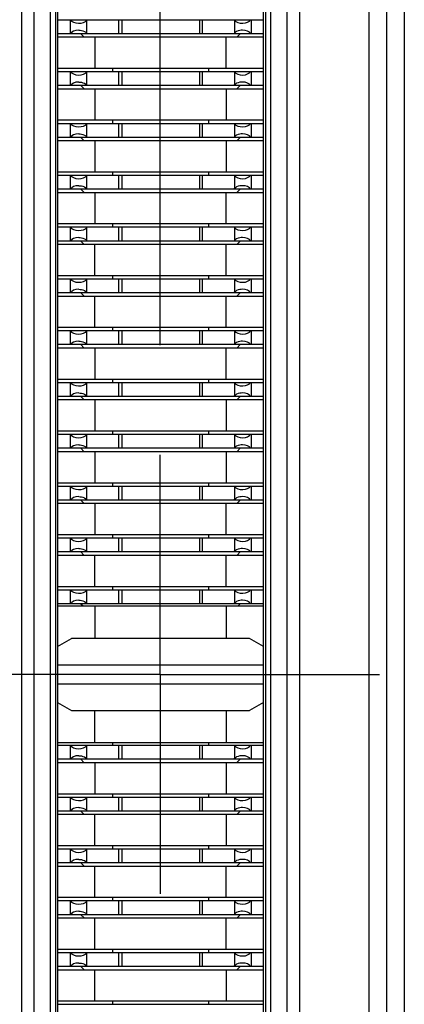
# Model space of a CAD drawing. Header units: inches. Extents: x 0.2 to 16.8, y 0.2 to 10.8.
# Tile 7 of 23: x 3.159 to 3.379, y 5.459 to 6.02. Entities that reach past the tile are written whole.
import ezdxf

# ---------------------------------------------------------------- set-up
doc = ezdxf.new("R2010")
doc.units = ezdxf.units.IN
doc.header["$LTSCALE"] = 0.935
doc.header["$MEASUREMENT"] = 0
doc.linetypes.add('CENTER', pattern=[0.6, 0.375, -0.075, 0.075, -0.075])
doc.layers.get('0').update_dxf_attribs({"linetype": 'CONTINUOUS'})
doc.layers.add('DEFAULT_1', color=7, linetype='CENTER')
doc.layers.add('DIMENSIONS', color=7, linetype='CONTINUOUS')
doc.styles.get("Standard").update_dxf_attribs({"font": 'txt', "width": 0.8})
doc.dimstyles.new('DIMSTYLE_1', dxfattribs={"dimtxt": 0.125, "dimasz": 0.18, "dimexe": 0.18, "dimexo": 0.0625, "dimgap": 0.09, "dimtad": 0, "dimtih": 1, "dimtoh": 1, "dimzin": 4, "dimdsep": 46, "dimtxsty": 'STANDARD', "dimblk": '_FILLED', "dimblk1": '_FILLED', "dimblk2": '_FILLED', "dimcen": 0.09, "dimadec": 0, "dimazin": 0, "dimtfac": 1, "dimtofl": 0, "dimtmove": 0, "dimatfit": 3, "dimldrblk": '_FILLED', "dimfxl": 1, "dimtolj": 1, "dimtzin": 4, "dimarcsym": 0})

# ---------------------------------------------------------------- blocks, each defined once
blk = doc.blocks.new('*D14')
at = {"layer": 'DIMENSIONS', "color": 2, "linetype": 'CONTINUOUS'}
blk.add_line((3.23946, 5.83441), (3.23946, 8.49116), dxfattribs=at)
at = {"layer": 'DIMENSIONS', "color": 2, "linetype": 'CONTINUOUS', "insert": (3.17696, 8.55366), "char_height": 0.125, "width": 1.025, "attachment_point": 1, "rotation": 90, "line_spacing_factor": 0.9}
blk.add_mtext('-.02{\\Ftxt.shx;\\W1.000000;\\H0.125000; }[0.4]', dxfattribs=at)
blk = doc.blocks.new('_FILLED')
at = {"color": 0, "linetype": 'BYBLOCK'}
blk.add_solid([(0, 0), (-1, 0.1736), (-1, -0.1736)], dxfattribs=at)

msp = doc.modelspace()

# ---------------------------------------------------------------- linework, layer by layer
at = {"color": 9, "linetype": 'CONTINUOUS'}
for p, q in [((3.35864, 3.7165), (3.35864, 7.31143)), ((3.16053, 3.75432), (3.16053, 7.27361)), ((3.31882, 7.27361), (3.31882, 3.75432)), ((3.16761, 3.76139), (3.16761, 7.26654)), ((3.31175, 7.26654), (3.31175, 3.76139)), ((3.17679, 7.25735), (3.17679, 3.77058)), ((3.30256, 3.77058), (3.30256, 7.25735)), ((3.21573, 6.01993), (3.21573, 6.01194)), ((3.26362, 6.01194), (3.26362, 6.01993)), ((3.19759, 6.01216), (3.19759, 6.01971)), ((3.28177, 6.01971), (3.28177, 6.01216)), ((3.19759, 5.98263), (3.19759, 5.99019)), ((3.21573, 5.9904), (3.21573, 5.98241)), ((3.26362, 5.98241), (3.26362, 5.9904)), ((3.28177, 5.99019), (3.28177, 5.98263)), ((3.19759, 5.9531), (3.19759, 5.96066)), ((3.21573, 5.96088), (3.21573, 5.95288)), ((3.26362, 5.95288), (3.26362, 5.96088)), ((3.28177, 5.96066), (3.28177, 5.9531)), ((3.19759, 5.92357), (3.19759, 5.93113)), ((3.21573, 5.93135), (3.21573, 5.92336)), ((3.26362, 5.92336), (3.26362, 5.93135)), ((3.28177, 5.93113), (3.28177, 5.92357)), ((3.19759, 5.89405), (3.19759, 5.9016)), ((3.21573, 5.90182), (3.21573, 5.89383)), ((3.26362, 5.89383), (3.26362, 5.90182)), ((3.28177, 5.9016), (3.28177, 5.89405)), ((3.19759, 5.86452), (3.19759, 5.87208)), ((3.21573, 5.87229), (3.21573, 5.8643)), ((3.26362, 5.8643), (3.26362, 5.87229)), ((3.28177, 5.87208), (3.28177, 5.86452)), ((3.19759, 5.83499), (3.19759, 5.84255)), ((3.21573, 5.84277), (3.21573, 5.83477)), ((3.26362, 5.83477), (3.26362, 5.84277)), ((3.28177, 5.84255), (3.28177, 5.83499)), ((3.19759, 5.80546), (3.19759, 5.81302)), ((3.21573, 5.81324), (3.21573, 5.80525)), ((3.26362, 5.80525), (3.26362, 5.81324)), ((3.28177, 5.81302), (3.28177, 5.80546)), ((3.19759, 5.77594), (3.19759, 5.78349)), ((3.21573, 5.78371), (3.21573, 5.77572)), ((3.26362, 5.77572), (3.26362, 5.78371)), ((3.28177, 5.78349), (3.28177, 5.77594)), ((3.19759, 5.74641), (3.19759, 5.75397)), ((3.21573, 5.75418), (3.21573, 5.74619)), ((3.26362, 5.74619), (3.26362, 5.75418)), ((3.28177, 5.75397), (3.28177, 5.74641)), ((3.19759, 5.71688), (3.19759, 5.72444)), ((3.21573, 5.72466), (3.21573, 5.71666)), ((3.26362, 5.71666), (3.26362, 5.72466)), ((3.28177, 5.72444), (3.28177, 5.71688)), ((3.19759, 5.68735), (3.19759, 5.69491)), ((3.21573, 5.69513), (3.21573, 5.68714)), ((3.26362, 5.68714), (3.26362, 5.69513)), ((3.28177, 5.69491), (3.28177, 5.68735)), ((3.19759, 5.59877), (3.19759, 5.60633)), ((3.21573, 5.60655), (3.21573, 5.59855)), ((3.26362, 5.59855), (3.26362, 5.60655)), ((3.28177, 5.60633), (3.28177, 5.59877)), ((3.19759, 5.56924), (3.19759, 5.5768)), ((3.21573, 5.57702), (3.21573, 5.56903)), ((3.26362, 5.56903), (3.26362, 5.57702)), ((3.28177, 5.5768), (3.28177, 5.56924)), ((3.19759, 5.53972), (3.19759, 5.54727)), ((3.21573, 5.54749), (3.21573, 5.5395)), ((3.26362, 5.5395), (3.26362, 5.54749)), ((3.28177, 5.54727), (3.28177, 5.53972)), ((3.19759, 5.51019), (3.19759, 5.51775)), ((3.21573, 5.51796), (3.21573, 5.50997)), ((3.26362, 5.50997), (3.26362, 5.51796)), ((3.28177, 5.51775), (3.28177, 5.51019)), ((3.19759, 5.48066), (3.19759, 5.48822)), ((3.21573, 5.48844), (3.21573, 5.48044)), ((3.26362, 5.48044), (3.26362, 5.48844)), ((3.28177, 5.48822), (3.28177, 5.48066))]:
    msp.add_line(p, q, dxfattribs=at)
at = {"color": 7, "linetype": 'CONTINUOUS'}
for p, q in [((3.36864, 3.71647), (3.36864, 7.31147)), ((3.37868, 7.31147), (3.37868, 3.71647)), ((3.17972, 7.25442), (3.17972, 3.77351)), ((3.29963, 3.77351), (3.29963, 7.25442)), ((3.18101, 7.25313), (3.18101, 3.7748)), ((3.29833, 3.77482), (3.29833, 7.25312)), ((3.18101, 6.01993), (3.29833, 6.01993)), ((3.18809, 6.01993), (3.18809, 6.01194)), ((3.19759, 6.01971), (3.19774, 6.01993)), ((3.21753, 6.01993), (3.21753, 6.01194)), ((3.26183, 6.01993), (3.26183, 6.01194)), ((3.28177, 6.01971), (3.28162, 6.01993)), ((3.29126, 6.01993), (3.29126, 6.01194)), ((3.29833, 6.01194), (3.18101, 6.01194)), ((3.18101, 6.01013), (3.29833, 6.01013)), ((3.19424, 6.01194), (3.19599, 6.01019)), ((3.19774, 6.01194), (3.19762, 6.0121)), ((3.20228, 6.01013), (3.20228, 5.99212)), ((3.27708, 5.99212), (3.27708, 6.01013)), ((3.28162, 6.01194), (3.28177, 6.01216)), ((3.28336, 6.01019), (3.28511, 6.01194)), ((3.29833, 5.99212), (3.18101, 5.99212)), ((3.21222, 5.99212), (3.21222, 5.99041)), ((3.26714, 5.99041), (3.26714, 5.99212)), ((3.18101, 5.99041), (3.29833, 5.99041)), ((3.18809, 5.9904), (3.18809, 5.98241)), ((3.19759, 5.99019), (3.19774, 5.9904)), ((3.21753, 5.9904), (3.21753, 5.98241)), ((3.26183, 5.9904), (3.26183, 5.98241)), ((3.28177, 5.99019), (3.28162, 5.9904)), ((3.29126, 5.9904), (3.29126, 5.98241)), ((3.29833, 5.98241), (3.18101, 5.98241)), ((3.18101, 5.9806), (3.29833, 5.9806)), ((3.19424, 5.98241), (3.19599, 5.98066)), ((3.19774, 5.98241), (3.19762, 5.98257)), ((3.20228, 5.9806), (3.20228, 5.96259)), ((3.27708, 5.9806), (3.27708, 5.96259)), ((3.28162, 5.98241), (3.28177, 5.98263)), ((3.28336, 5.98066), (3.28511, 5.98241)), ((3.29833, 5.96259), (3.18101, 5.96259)), ((3.18101, 5.96088), (3.29833, 5.96088)), ((3.18809, 5.96088), (3.18809, 5.95288)), ((3.19759, 5.96066), (3.19774, 5.96088)), ((3.21222, 5.96259), (3.21222, 5.96088)), ((3.21753, 5.96088), (3.21753, 5.95288)), ((3.26183, 5.96088), (3.26183, 5.95288)), ((3.26714, 5.96088), (3.26714, 5.96259)), ((3.28177, 5.96066), (3.28162, 5.96088)), ((3.29126, 5.96088), (3.29126, 5.95288)), ((3.29833, 5.95289), (3.18101, 5.95289)), ((3.19424, 5.95289), (3.19599, 5.95114)), ((3.19774, 5.95288), (3.19762, 5.95305)), ((3.28162, 5.95288), (3.28177, 5.9531)), ((3.28336, 5.95114), (3.28511, 5.95289)), ((3.18101, 5.95108), (3.29833, 5.95108)), ((3.20228, 5.95108), (3.20228, 5.93306)), ((3.27708, 5.95108), (3.27708, 5.93306)), ((3.29833, 5.93306), (3.18101, 5.93306)), ((3.18101, 5.93135), (3.29833, 5.93135)), ((3.18809, 5.93135), (3.18809, 5.92336)), ((3.19759, 5.93113), (3.19774, 5.93135)), ((3.21222, 5.93306), (3.21222, 5.93135)), ((3.21753, 5.93135), (3.21753, 5.92336)), ((3.26183, 5.93135), (3.26183, 5.92336)), ((3.26714, 5.93135), (3.26714, 5.93306)), ((3.28177, 5.93113), (3.28162, 5.93135)), ((3.29126, 5.93135), (3.29126, 5.92336)), ((3.29833, 5.92336), (3.18101, 5.92336)), ((3.18101, 5.92155), (3.29833, 5.92155)), ((3.19424, 5.92336), (3.19599, 5.92161)), ((3.19774, 5.92336), (3.19762, 5.92352)), ((3.20228, 5.92155), (3.20228, 5.90353)), ((3.27708, 5.90353), (3.27708, 5.92155)), ((3.28162, 5.92336), (3.28177, 5.92357)), ((3.28336, 5.92161), (3.28511, 5.92336)), ((3.29833, 5.90353), (3.18101, 5.90353)), ((3.21222, 5.90354), (3.21222, 5.90182)), ((3.26714, 5.90182), (3.26714, 5.90354)), ((3.18101, 5.90182), (3.29833, 5.90182)), ((3.18809, 5.90182), (3.18809, 5.89383)), ((3.19759, 5.9016), (3.19774, 5.90182)), ((3.21753, 5.90182), (3.21753, 5.89383)), ((3.26183, 5.90182), (3.26183, 5.89383)), ((3.28177, 5.9016), (3.28162, 5.90182)), ((3.29126, 5.90182), (3.29126, 5.89383)), ((3.29833, 5.89383), (3.18101, 5.89383)), ((3.18101, 5.89202), (3.29833, 5.89202)), ((3.19424, 5.89383), (3.19599, 5.89208)), ((3.19774, 5.89383), (3.19762, 5.89399)), ((3.20228, 5.87401), (3.20228, 5.89202)), ((3.27708, 5.87401), (3.27708, 5.89202)), ((3.28162, 5.89383), (3.28177, 5.89405)), ((3.28336, 5.89208), (3.28511, 5.89383)), ((3.29833, 5.87401), (3.18101, 5.87401)), ((3.21222, 5.87401), (3.21222, 5.8723)), ((3.26714, 5.8723), (3.26714, 5.87401)), ((3.18101, 5.8723), (3.29833, 5.8723)), ((3.18809, 5.87229), (3.18809, 5.8643)), ((3.19759, 5.87208), (3.19774, 5.87229)), ((3.21753, 5.87229), (3.21753, 5.8643)), ((3.26183, 5.87229), (3.26183, 5.8643)), ((3.28177, 5.87208), (3.28162, 5.87229)), ((3.29126, 5.87229), (3.29126, 5.8643)), ((3.29833, 5.8643), (3.18101, 5.8643)), ((3.19424, 5.8643), (3.19599, 5.86255)), ((3.19774, 5.8643), (3.19762, 5.86446)), ((3.28162, 5.8643), (3.28177, 5.86452)), ((3.28336, 5.86255), (3.28511, 5.8643)), ((3.18101, 5.86249), (3.29833, 5.86249)), ((3.20228, 5.84448), (3.20228, 5.86249)), ((3.27708, 5.84448), (3.27708, 5.86249)), ((3.29833, 5.84448), (3.18101, 5.84448)), ((3.18101, 5.84277), (3.29833, 5.84277)), ((3.18809, 5.84277), (3.18809, 5.83477)), ((3.19759, 5.84255), (3.19774, 5.84277)), ((3.21222, 5.84448), (3.21222, 5.84277)), ((3.21753, 5.84277), (3.21753, 5.83477)), ((3.26183, 5.84277), (3.26183, 5.83477)), ((3.26714, 5.84277), (3.26714, 5.84448)), ((3.28177, 5.84255), (3.28162, 5.84277)), ((3.29126, 5.84277), (3.29126, 5.83477)), ((3.29833, 5.83478), (3.18101, 5.83478)), ((3.19424, 5.83478), (3.19599, 5.83303)), ((3.19774, 5.83477), (3.19762, 5.83494)), ((3.28162, 5.83477), (3.28177, 5.83499)), ((3.28336, 5.83303), (3.28511, 5.83478)), ((3.18101, 5.83297), (3.29833, 5.83297)), ((3.20228, 5.83297), (3.20228, 5.81495)), ((3.27708, 5.81495), (3.27708, 5.83297)), ((3.29833, 5.81495), (3.18101, 5.81495)), ((3.18101, 5.81324), (3.29833, 5.81324)), ((3.18809, 5.81324), (3.18809, 5.80525)), ((3.19759, 5.81302), (3.19774, 5.81324)), ((3.21222, 5.81495), (3.21222, 5.81324)), ((3.21753, 5.81324), (3.21753, 5.80525)), ((3.26183, 5.81324), (3.26183, 5.80525)), ((3.26714, 5.81324), (3.26714, 5.81495)), ((3.28177, 5.81302), (3.28162, 5.81324)), ((3.29126, 5.81324), (3.29126, 5.80525)), ((3.29833, 5.80525), (3.18101, 5.80525)), ((3.18101, 5.80344), (3.29833, 5.80344)), ((3.19424, 5.80525), (3.19599, 5.8035)), ((3.19774, 5.80525), (3.19762, 5.80541)), ((3.20228, 5.80344), (3.20228, 5.78542)), ((3.27708, 5.80344), (3.27708, 5.78542)), ((3.28162, 5.80525), (3.28177, 5.80546)), ((3.28336, 5.8035), (3.28511, 5.80525)), ((3.29833, 5.78542), (3.18101, 5.78542)), ((3.21222, 5.78543), (3.21222, 5.78371)), ((3.26714, 5.78371), (3.26714, 5.78543)), ((3.18101, 5.78371), (3.29833, 5.78371)), ((3.18809, 5.78371), (3.18809, 5.77572)), ((3.19759, 5.78349), (3.19774, 5.78371)), ((3.21753, 5.78371), (3.21753, 5.77572)), ((3.26183, 5.78371), (3.26183, 5.77572)), ((3.28177, 5.78349), (3.28162, 5.78371)), ((3.29126, 5.78371), (3.29126, 5.77572)), ((3.29833, 5.77572), (3.18101, 5.77572)), ((3.18101, 5.77391), (3.29833, 5.77391)), ((3.19424, 5.77572), (3.19599, 5.77397)), ((3.19774, 5.77572), (3.19762, 5.77588)), ((3.20228, 5.77391), (3.20228, 5.7559)), ((3.27708, 5.77391), (3.27708, 5.7559)), ((3.28162, 5.77572), (3.28177, 5.77594)), ((3.28336, 5.77397), (3.28511, 5.77572)), ((3.29833, 5.7559), (3.18101, 5.7559)), ((3.18101, 5.75419), (3.29833, 5.75419)), ((3.18809, 5.75418), (3.18809, 5.74619)), ((3.19759, 5.75397), (3.19774, 5.75418)), ((3.21222, 5.7559), (3.21222, 5.75419)), ((3.21753, 5.75418), (3.21753, 5.74619)), ((3.26183, 5.75418), (3.26183, 5.74619)), ((3.26714, 5.75419), (3.26714, 5.7559)), ((3.28177, 5.75397), (3.28162, 5.75418)), ((3.29126, 5.75418), (3.29126, 5.74619)), ((3.29833, 5.74619), (3.18101, 5.74619)), ((3.19424, 5.74619), (3.19599, 5.74444)), ((3.19774, 5.74619), (3.19762, 5.74635)), ((3.28162, 5.74619), (3.28177, 5.74641)), ((3.28336, 5.74444), (3.28511, 5.74619)), ((3.18101, 5.74438), (3.29833, 5.74438)), ((3.20228, 5.74438), (3.20228, 5.72637)), ((3.27708, 5.72637), (3.27708, 5.74438)), ((3.29833, 5.72637), (3.18101, 5.72637)), ((3.18101, 5.72466), (3.29833, 5.72466)), ((3.18809, 5.72466), (3.18809, 5.71666)), ((3.19759, 5.72444), (3.19774, 5.72466)), ((3.21222, 5.72637), (3.21222, 5.72466)), ((3.21753, 5.72466), (3.21753, 5.71666)), ((3.26183, 5.72466), (3.26183, 5.71666)), ((3.26714, 5.72466), (3.26714, 5.72637)), ((3.28177, 5.72444), (3.28162, 5.72466)), ((3.29126, 5.72466), (3.29126, 5.71666)), ((3.28162, 5.71666), (3.28177, 5.71688)), ((3.29833, 5.71667), (3.18101, 5.71667)), ((3.18101, 5.71485), (3.29833, 5.71485)), ((3.19424, 5.71667), (3.19599, 5.71492)), ((3.19774, 5.71666), (3.19762, 5.71683)), ((3.20228, 5.69684), (3.20228, 5.71486)), ((3.27708, 5.69684), (3.27708, 5.71486)), ((3.28336, 5.71492), (3.28511, 5.71667)), ((3.29833, 5.69684), (3.18101, 5.69684)), ((3.18101, 5.69513), (3.29833, 5.69513)), ((3.18809, 5.69513), (3.18809, 5.68714)), ((3.19759, 5.69491), (3.19774, 5.69513)), ((3.21222, 5.69684), (3.21222, 5.69513)), ((3.21753, 5.69513), (3.21753, 5.68714)), ((3.26183, 5.69513), (3.26183, 5.68714)), ((3.26714, 5.69513), (3.26714, 5.69684)), ((3.28177, 5.69491), (3.28162, 5.69513)), ((3.29126, 5.69513), (3.29126, 5.68714)), ((3.29833, 5.68714), (3.18101, 5.68714)), ((3.18101, 5.68587), (3.29833, 5.68587)), ((3.19424, 5.68714), (3.19551, 5.68587)), ((3.19774, 5.68714), (3.19762, 5.6873)), ((3.20228, 5.68587), (3.20228, 5.66736)), ((3.27708, 5.68587), (3.27708, 5.66736)), ((3.28162, 5.68714), (3.28177, 5.68735)), ((3.28385, 5.68587), (3.28511, 5.68714)), ((3.18101, 5.66281), (3.18889, 5.66736)), ((3.29047, 5.66736), (3.18889, 5.66736)), ((3.29833, 5.66282), (3.29047, 5.66736)), ((3.18101, 5.65236), (3.29833, 5.65236)), ((3.29833, 5.64131), (3.18101, 5.64131)), ((3.18101, 5.63086), (3.18889, 5.62631)), ((3.29833, 5.63085), (3.29047, 5.62631)), ((3.18889, 5.62631), (3.29047, 5.62631)), ((3.20228, 5.6078), (3.20228, 5.62631)), ((3.27708, 5.62631), (3.27708, 5.6078)), ((3.29833, 5.6078), (3.18101, 5.6078)), ((3.18101, 5.60655), (3.29833, 5.60655)), ((3.18809, 5.60655), (3.18809, 5.59855)), ((3.19759, 5.60633), (3.19774, 5.60655)), ((3.21222, 5.6078), (3.21222, 5.60655)), ((3.21753, 5.60655), (3.21753, 5.59855)), ((3.26183, 5.60655), (3.26183, 5.59855)), ((3.26714, 5.60655), (3.26714, 5.6078)), ((3.28177, 5.60633), (3.28162, 5.60655)), ((3.29126, 5.60655), (3.29126, 5.59855)), ((3.29833, 5.59856), (3.18101, 5.59856)), ((3.18101, 5.59674), (3.29833, 5.59674)), ((3.19424, 5.59856), (3.19601, 5.59678)), ((3.19774, 5.59855), (3.19762, 5.59872)), ((3.20228, 5.59674), (3.20228, 5.57873)), ((3.27708, 5.59674), (3.27708, 5.57873)), ((3.28162, 5.59855), (3.28177, 5.59877)), ((3.28336, 5.59681), (3.28511, 5.59856)), ((3.29833, 5.57873), (3.18101, 5.57873)), ((3.18101, 5.57702), (3.29833, 5.57702)), ((3.18809, 5.57702), (3.18809, 5.56903)), ((3.19759, 5.5768), (3.19774, 5.57702)), ((3.21222, 5.57873), (3.21222, 5.57702)), ((3.21753, 5.57702), (3.21753, 5.56903)), ((3.26183, 5.57702), (3.26183, 5.56903)), ((3.26714, 5.57702), (3.26714, 5.57873)), ((3.28177, 5.5768), (3.28162, 5.57702)), ((3.29126, 5.57702), (3.29126, 5.56903)), ((3.29833, 5.56903), (3.18101, 5.56903)), ((3.18101, 5.56722), (3.29833, 5.56722)), ((3.19424, 5.56903), (3.19601, 5.56726)), ((3.19774, 5.56903), (3.19762, 5.56919)), ((3.20228, 5.5492), (3.20228, 5.56722)), ((3.27708, 5.56722), (3.27708, 5.5492)), ((3.28162, 5.56903), (3.28177, 5.56924)), ((3.28336, 5.56728), (3.28511, 5.56903)), ((3.29833, 5.5492), (3.18101, 5.5492)), ((3.21222, 5.54921), (3.21222, 5.54749)), ((3.26714, 5.54749), (3.26714, 5.54921)), ((3.18101, 5.54749), (3.29833, 5.54749)), ((3.18809, 5.54749), (3.18809, 5.5395)), ((3.19759, 5.54727), (3.19774, 5.54749)), ((3.21753, 5.54749), (3.21753, 5.5395)), ((3.26183, 5.54749), (3.26183, 5.5395)), ((3.28177, 5.54727), (3.28162, 5.54749)), ((3.29126, 5.54749), (3.29126, 5.5395)), ((3.29833, 5.5395), (3.18101, 5.5395)), ((3.18101, 5.53769), (3.29833, 5.53769)), ((3.19424, 5.5395), (3.19601, 5.53773)), ((3.19774, 5.5395), (3.19762, 5.53966)), ((3.20228, 5.51968), (3.20228, 5.53769)), ((3.27708, 5.51968), (3.27708, 5.53769)), ((3.28162, 5.5395), (3.28177, 5.53972)), ((3.28336, 5.53775), (3.28511, 5.5395)), ((3.29833, 5.51968), (3.18101, 5.51968)), ((3.18101, 5.51797), (3.29833, 5.51797)), ((3.18809, 5.51796), (3.18809, 5.50997)), ((3.19759, 5.51775), (3.19774, 5.51796)), ((3.21222, 5.51968), (3.21222, 5.51797)), ((3.21753, 5.51796), (3.21753, 5.50997)), ((3.26183, 5.51796), (3.26183, 5.50997)), ((3.26714, 5.51797), (3.26714, 5.51968)), ((3.28177, 5.51775), (3.28162, 5.51796)), ((3.29126, 5.51796), (3.29126, 5.50997)), ((3.29833, 5.50997), (3.18101, 5.50997)), ((3.19424, 5.50997), (3.19605, 5.50816)), ((3.19774, 5.50997), (3.19762, 5.51013)), ((3.28162, 5.50997), (3.28177, 5.51019)), ((3.2833, 5.50816), (3.28511, 5.50997)), ((3.18101, 5.50816), (3.29833, 5.50816)), ((3.20228, 5.49015), (3.20228, 5.50816)), ((3.27708, 5.49015), (3.27708, 5.50816)), ((3.29833, 5.49015), (3.18101, 5.49015)), ((3.18101, 5.48844), (3.29833, 5.48844)), ((3.18809, 5.48844), (3.18809, 5.48044)), ((3.19759, 5.48822), (3.19774, 5.48844)), ((3.21222, 5.49015), (3.21222, 5.48844)), ((3.21753, 5.48844), (3.21753, 5.48044)), ((3.26183, 5.48844), (3.26183, 5.48044)), ((3.26714, 5.48844), (3.26714, 5.49015)), ((3.28177, 5.48822), (3.28162, 5.48844)), ((3.29126, 5.48844), (3.29126, 5.48044)), ((3.29833, 5.48045), (3.18101, 5.48045)), ((3.18101, 5.47863), (3.29833, 5.47863)), ((3.19424, 5.48045), (3.19601, 5.47867)), ((3.19774, 5.48044), (3.19762, 5.48061)), ((3.20228, 5.46062), (3.20228, 5.47863)), ((3.27708, 5.47863), (3.27708, 5.46062)), ((3.28162, 5.48044), (3.28177, 5.48066)), ((3.28336, 5.4787), (3.28511, 5.48045)), ((3.29833, 5.46062), (3.18101, 5.46062)), ((3.18101, 5.45891), (3.29833, 5.45891)), ((3.21222, 5.46062), (3.21222, 5.45891)), ((3.26714, 5.45891), (3.26714, 5.46062))]:
    msp.add_line(p, q, dxfattribs=at)
for centre, ratio, start_param, end_param in [((3.19302, 6.02077), 0.577362, -2.840502, -0.382012), ((3.28634, 6.02077), 0.577362, -2.759581, -0.30109), ((3.19302, 6.0111), 0.577339, 1.570796, 2.840502), ((3.28634, 6.0111), 0.577339, 0.30109, 1.570796), ((3.19302, 5.99125), 0.577362, -2.840502, -0.382012), ((3.28634, 5.99125), 0.577362, -2.759581, -0.30109), ((3.19302, 5.98157), 0.577339, 1.570796, 2.840502), ((3.28634, 5.98157), 0.577339, 0.30109, 1.570796), ((3.19302, 5.96172), 0.577362, -2.840502, -0.382012), ((3.28634, 5.96172), 0.577362, -2.759581, -0.30109), ((3.19302, 5.95204), 0.577339, 1.570796, 2.840502), ((3.28634, 5.95204), 0.577339, 0.30109, 1.570796), ((3.19302, 5.93219), 0.577362, -2.840502, -0.382012), ((3.28634, 5.93219), 0.577362, -2.759581, -0.30109), ((3.19302, 5.92251), 0.577339, 1.570796, 2.840502), ((3.28634, 5.92251), 0.577339, 0.30109, 1.570796), ((3.19302, 5.90266), 0.577362, -2.840502, -0.382012), ((3.28634, 5.90266), 0.577362, -2.759581, -0.30109), ((3.19302, 5.89299), 0.577339, 1.570796, 2.840502), ((3.28634, 5.89299), 0.577339, 0.30109, 1.570796), ((3.19302, 5.87314), 0.577362, -2.840502, -0.382012), ((3.28634, 5.87314), 0.577362, -2.759581, -0.30109), ((3.19302, 5.86346), 0.577339, 1.570796, 2.840502), ((3.28634, 5.86346), 0.577339, 0.30109, 1.570796), ((3.19302, 5.84361), 0.577362, -2.840502, -0.382012), ((3.28634, 5.84361), 0.577362, -2.759581, -0.30109), ((3.19302, 5.83393), 0.577339, 1.570796, 2.840502), ((3.28634, 5.83393), 0.577339, 0.30109, 1.570796), ((3.19302, 5.81408), 0.577362, -2.840502, -0.382012), ((3.28634, 5.81408), 0.577362, -2.759581, -0.30109), ((3.19302, 5.8044), 0.577339, 1.570796, 2.840502), ((3.28634, 5.8044), 0.577339, 0.30109, 1.570796), ((3.19302, 5.78455), 0.577362, -2.840502, -0.382012), ((3.28634, 5.78455), 0.577362, -2.759581, -0.30109), ((3.19302, 5.77488), 0.577339, 1.570796, 2.840502), ((3.28634, 5.77488), 0.577339, 0.30109, 1.570796), ((3.19302, 5.75503), 0.577362, -2.840502, -0.382012), ((3.28634, 5.75503), 0.577362, -2.759581, -0.30109), ((3.19302, 5.74535), 0.577339, 1.570796, 2.840502), ((3.28634, 5.74535), 0.577339, 0.30109, 1.570796), ((3.19302, 5.7255), 0.577362, -2.840502, -0.382012), ((3.28634, 5.7255), 0.577362, -2.759581, -0.30109), ((3.19302, 5.71582), 0.577339, 1.570796, 2.840502), ((3.28634, 5.71582), 0.577339, 0.30109, 1.570796), ((3.19302, 5.69597), 0.577362, -2.840502, -0.382012), ((3.28634, 5.69597), 0.577362, -2.759581, -0.30109), ((3.19302, 5.68629), 0.577339, 1.570796, 2.840502), ((3.28634, 5.68629), 0.577339, 0.30109, 1.570796), ((3.19302, 5.60739), 0.577362, -2.840502, -0.382012), ((3.28634, 5.60739), 0.577362, -2.759581, -0.30109), ((3.19302, 5.59771), 0.577339, 1.570796, 2.840502), ((3.28634, 5.59771), 0.577339, 0.30109, 1.570796), ((3.19302, 5.57786), 0.577362, -2.840502, -0.382012), ((3.28634, 5.57786), 0.577362, -2.759581, -0.30109), ((3.19302, 5.56818), 0.577339, 1.570796, 2.840502), ((3.28634, 5.56818), 0.577339, 0.30109, 1.570796), ((3.19302, 5.54833), 0.577362, -2.840502, -0.382012), ((3.28634, 5.54833), 0.577362, -2.759581, -0.30109), ((3.19302, 5.53866), 0.577339, 1.570796, 2.840502), ((3.28634, 5.53866), 0.577339, 0.30109, 1.570796), ((3.19302, 5.51881), 0.577362, -2.840502, -0.382012), ((3.28634, 5.51881), 0.577362, -2.759581, -0.30109), ((3.19302, 5.50913), 0.577339, 1.570796, 2.840502), ((3.28634, 5.50913), 0.577339, 0.30109, 1.570796), ((3.19302, 5.48928), 0.577362, -2.840502, -0.382012), ((3.28634, 5.48928), 0.577362, -2.759581, -0.30109), ((3.19302, 5.4796), 0.577339, 1.570796, 2.840502), ((3.28634, 5.4796), 0.577339, 0.30109, 1.570796)]:
    msp.add_ellipse(centre, major_axis=(0.00492, 0), ratio=ratio, start_param=start_param, end_param=end_param, dxfattribs=at)
for points, knots in [([(3.19302, 6.01394), (3.19353, 6.01394), (3.19519, 6.0138), (3.19696, 6.01306), (3.19762, 6.0121)], [0, 0, 0, 0, 0.306305, 1, 1, 1, 1]), ([(3.28634, 6.01394), (3.28582, 6.01394), (3.28417, 6.0138), (3.2824, 6.01306), (3.28173, 6.0121)], [0, 0, 0, 0, 0.30631, 1, 1, 1, 1]), ([(3.19302, 5.98441), (3.19353, 5.98441), (3.19519, 5.98427), (3.19696, 5.98353), (3.19762, 5.98257)], [0, 0, 0, 0, 0.306305, 1, 1, 1, 1]), ([(3.28634, 5.98441), (3.28582, 5.98441), (3.28417, 5.98427), (3.2824, 5.98353), (3.28173, 5.98257)], [0, 0, 0, 0, 0.30631, 1, 1, 1, 1]), ([(3.19302, 5.95488), (3.19353, 5.95488), (3.19519, 5.95474), (3.19696, 5.95401), (3.19762, 5.95305)], [0, 0, 0, 0, 0.306305, 1, 1, 1, 1]), ([(3.28634, 5.95488), (3.28582, 5.95488), (3.28417, 5.95474), (3.2824, 5.95401), (3.28173, 5.95305)], [0, 0, 0, 0, 0.30631, 1, 1, 1, 1]), ([(3.19302, 5.92536), (3.19353, 5.92536), (3.19519, 5.92521), (3.19696, 5.92448), (3.19762, 5.92352)], [0, 0, 0, 0, 0.306305, 1, 1, 1, 1]), ([(3.28634, 5.92536), (3.28582, 5.92536), (3.28417, 5.92521), (3.2824, 5.92448), (3.28173, 5.92352)], [0, 0, 0, 0, 0.30631, 1, 1, 1, 1]), ([(3.19302, 5.89583), (3.19353, 5.89583), (3.19519, 5.89569), (3.19696, 5.89495), (3.19762, 5.89399)], [0, 0, 0, 0, 0.306305, 1, 1, 1, 1]), ([(3.28634, 5.89583), (3.28582, 5.89583), (3.28417, 5.89569), (3.2824, 5.89495), (3.28173, 5.89399)], [0, 0, 0, 0, 0.30631, 1, 1, 1, 1]), ([(3.19302, 5.8663), (3.19353, 5.8663), (3.19519, 5.86616), (3.19696, 5.86542), (3.19762, 5.86446)], [0, 0, 0, 0, 0.306305, 1, 1, 1, 1]), ([(3.28634, 5.8663), (3.28582, 5.8663), (3.28417, 5.86616), (3.2824, 5.86542), (3.28173, 5.86446)], [0, 0, 0, 0, 0.30631, 1, 1, 1, 1]), ([(3.19302, 5.83677), (3.19353, 5.83677), (3.19519, 5.83663), (3.19696, 5.8359), (3.19762, 5.83494)], [0, 0, 0, 0, 0.306305, 1, 1, 1, 1]), ([(3.28634, 5.83677), (3.28582, 5.83677), (3.28417, 5.83663), (3.2824, 5.8359), (3.28173, 5.83494)], [0, 0, 0, 0, 0.30631, 1, 1, 1, 1]), ([(3.19302, 5.80725), (3.19353, 5.80725), (3.19519, 5.8071), (3.19696, 5.80637), (3.19762, 5.80541)], [0, 0, 0, 0, 0.306305, 1, 1, 1, 1]), ([(3.28634, 5.80725), (3.28582, 5.80725), (3.28417, 5.8071), (3.2824, 5.80637), (3.28173, 5.80541)], [0, 0, 0, 0, 0.30631, 1, 1, 1, 1]), ([(3.19302, 5.77772), (3.19353, 5.77772), (3.19519, 5.77758), (3.19696, 5.77684), (3.19762, 5.77588)], [0, 0, 0, 0, 0.306305, 1, 1, 1, 1]), ([(3.28634, 5.77772), (3.28582, 5.77772), (3.28417, 5.77758), (3.2824, 5.77684), (3.28173, 5.77588)], [0, 0, 0, 0, 0.30631, 1, 1, 1, 1]), ([(3.19302, 5.74819), (3.19353, 5.74819), (3.19519, 5.74805), (3.19696, 5.74731), (3.19762, 5.74635)], [0, 0, 0, 0, 0.306305, 1, 1, 1, 1]), ([(3.28634, 5.74819), (3.28582, 5.74819), (3.28417, 5.74805), (3.2824, 5.74731), (3.28173, 5.74635)], [0, 0, 0, 0, 0.30631, 1, 1, 1, 1]), ([(3.19302, 5.71866), (3.19353, 5.71866), (3.19519, 5.71852), (3.19696, 5.71779), (3.19762, 5.71683)], [0, 0, 0, 0, 0.306305, 1, 1, 1, 1]), ([(3.28634, 5.71866), (3.28582, 5.71866), (3.28417, 5.71852), (3.2824, 5.71779), (3.28173, 5.71683)], [0, 0, 0, 0, 0.30631, 1, 1, 1, 1]), ([(3.19302, 5.68914), (3.19353, 5.68914), (3.19519, 5.68899), (3.19696, 5.68826), (3.19762, 5.6873)], [0, 0, 0, 0, 0.306305, 1, 1, 1, 1]), ([(3.28634, 5.68914), (3.28582, 5.68914), (3.28417, 5.68899), (3.2824, 5.68826), (3.28173, 5.6873)], [0, 0, 0, 0, 0.30631, 1, 1, 1, 1]), ([(3.19302, 5.60055), (3.19353, 5.60055), (3.19519, 5.60041), (3.19696, 5.59967), (3.19762, 5.59872)], [0, 0, 0, 0, 0.306305, 1, 1, 1, 1]), ([(3.28634, 5.60055), (3.28582, 5.60055), (3.28417, 5.60041), (3.2824, 5.59967), (3.28173, 5.59872)], [0, 0, 0, 0, 0.30631, 1, 1, 1, 1]), ([(3.19302, 5.57103), (3.19353, 5.57103), (3.19519, 5.57088), (3.19696, 5.57015), (3.19762, 5.56919)], [0, 0, 0, 0, 0.306305, 1, 1, 1, 1]), ([(3.28634, 5.57103), (3.28582, 5.57103), (3.28417, 5.57088), (3.2824, 5.57015), (3.28173, 5.56919)], [0, 0, 0, 0, 0.30631, 1, 1, 1, 1]), ([(3.19302, 5.5415), (3.19353, 5.5415), (3.19519, 5.54136), (3.19696, 5.54062), (3.19762, 5.53966)], [0, 0, 0, 0, 0.306305, 1, 1, 1, 1]), ([(3.28634, 5.5415), (3.28582, 5.5415), (3.28417, 5.54136), (3.2824, 5.54062), (3.28173, 5.53966)], [0, 0, 0, 0, 0.30631, 1, 1, 1, 1]), ([(3.19302, 5.51197), (3.19353, 5.51197), (3.19519, 5.51183), (3.19696, 5.51109), (3.19762, 5.51013)], [0, 0, 0, 0, 0.306305, 1, 1, 1, 1]), ([(3.28634, 5.51197), (3.28582, 5.51197), (3.28417, 5.51183), (3.2824, 5.51109), (3.28173, 5.51013)], [0, 0, 0, 0, 0.30631, 1, 1, 1, 1]), ([(3.19302, 5.48244), (3.19353, 5.48244), (3.19519, 5.4823), (3.19696, 5.48156), (3.19762, 5.48061)], [0, 0, 0, 0, 0.306305, 1, 1, 1, 1]), ([(3.28634, 5.48244), (3.28582, 5.48244), (3.28417, 5.4823), (3.2824, 5.48156), (3.28173, 5.48061)], [0, 0, 0, 0, 0.30631, 1, 1, 1, 1])]:
    msp.add_open_spline(points, degree=3, knots=knots, dxfattribs=at)
at = {"layer": 'DEFAULT_1', "color": 7, "linetype": 'CENTER'}
for q in [(3.23946, 5.77191), (3.11446, 5.64691), (3.23946, 5.52191), (3.36446, 5.64691)]:
    msp.add_line((3.23946, 5.64691), q, dxfattribs=at)

# ---------------------------------------------------------------- dimensions: what is measured, and where the dimension line sits
at = {"layer": 'DIMENSIONS', "color": 2, "linetype": 'CONTINUOUS'}
dim = msp.add_ordinate_dim(feature_location=(3.23946, 5.83441), offset=(0, 2.65675), dtype=1, origin=(3.25618, 5.77191), text='-<>', dimstyle='DIMSTYLE_1', dxfattribs=at)
dim.commit()
dim.dimension.update_dxf_attribs({"geometry": '*D14', "text_midpoint": (3.23946, 9.06616)})

doc.saveas('drawing.dxf')
